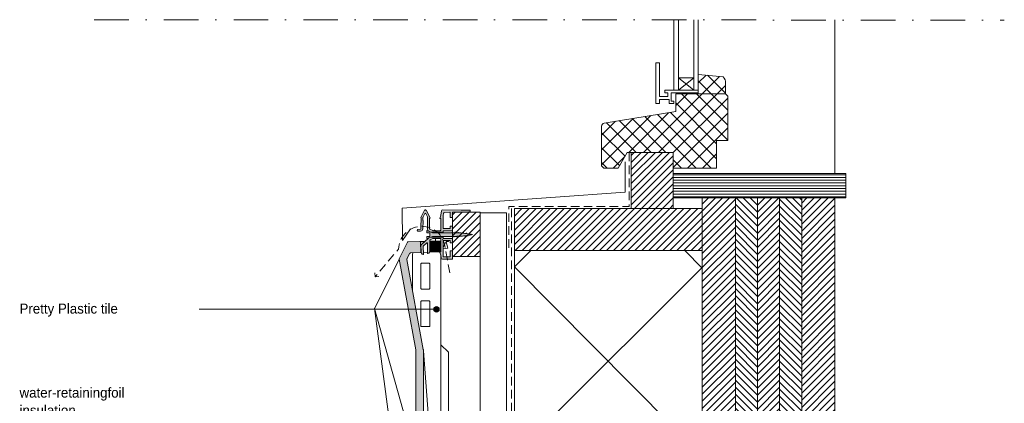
# Paper-space layout 'd-02 bottom connection windowframe' of a CAD drawing. Header units: millimetres. Extents: x 12 to 195, y 11 to 236.
# Tile 2 of 2: x 12 to 190, y 167 to 236. Entities that reach past the tile are written whole.
import ezdxf
from ezdxf.xclip import XClip

# ---------------------------------------------------------------- set-up
doc = ezdxf.new("R2010")
doc.units = ezdxf.units.MM
doc.header["$MEASUREMENT"] = 0
doc.header["$XCLIPFRAME"] = 0
doc.linetypes.add('B0302', pattern=[12.51000022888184, 6.260000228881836, -3.125, 0, -3.125000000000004])
doc.linetypes.add('B0701', pattern=[2.341199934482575, 1.559999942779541, -0.7811999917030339])
for name, color, linetype in [('#01', 7, 'Continuous'), ('Info - 1_50_100', 7, 'Continuous'), ('Info - 1_5_10', 7, 'Continuous'), ('Info - English', 7, 'Continuous')]:
    doc.layers.add(name, color=color, linetype=linetype)
doc.styles.add('GENERATED_STYLE_4', font='txt')
pattern_1 = [(44.99999999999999, (-5626.126061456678, 31.24545389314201), (-0.6363961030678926, 0.6363961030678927), [])]
pattern_2 = [(44.99999999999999, (-5626.126061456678, 31.24545389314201), (-1.34350288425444, 1.34350288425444), []), (135, (-5626.126061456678, 31.24545389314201), (1.34350288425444, 1.343502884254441), [])]
pattern_3 = [(315, (-5626.126061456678, 31.24545389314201), (0.6363961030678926, 0.6363961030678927), [])]

# ---------------------------------------------------------------- blocks, each defined once
blk = doc.blocks.new('Drawing_2_1', base_point=(-5626.126061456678, 31.24545389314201))
at = {"layer": '#01', "linetype": 'Continuous', "lineweight": 0, "true_color": 0x000000}
blk.add_hatch(color=18, dxfattribs=at).paths.add_polyline_path([(86.76526698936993, 183.6097720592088), (86.80332722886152, 183.4184303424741), (86.91171359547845, 183.2562186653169), (87.07392527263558, 183.1478322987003), (87.26526698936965, 183.1097720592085), (87.45660870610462, 183.1478322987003), (87.61882038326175, 183.2562186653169), (87.72720674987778, 183.4184303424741), (87.76526698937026, 183.6097720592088), (87.72720674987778, 183.8011137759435), (87.61882038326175, 183.9633254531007), (87.45660870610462, 184.0717118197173), (87.26526698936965, 184.1097720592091), (87.07392527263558, 184.0717118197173), (86.91171359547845, 183.9633254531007), (86.80332722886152, 183.8011137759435)])
at = {"layer": 'Info - 1_50_100', "linetype": 'Continuous', "lineweight": 0, "true_color": 0x000000}
h = blk.add_hatch(dxfattribs=at)
h.set_pattern_fill('310_Naaldhout__01__0001', color=18, style=0, pattern_type=2)
h.set_pattern_definition(pattern_1)
h.paths.add_polyline_path([(130.1078370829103, 211.9459769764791), (122.5078370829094, 211.9459769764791), (122.5078370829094, 201.8146883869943), (130.1078370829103, 201.8146883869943), (130.1078370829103, 209.145976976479)])
h = blk.add_hatch(dxfattribs=at)
h.set_pattern_fill('325_Houtachtig_plaatmate_E0', color=18, style=0, pattern_type=2)
h.set_pattern_definition([(0, (267.6619312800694, 205.9459769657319), (0, 0.5), [])])
h.paths.add_polyline_path([(161.3459341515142, 203.7459769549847), (161.3459341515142, 208.145976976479), (130.1078370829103, 208.145976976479), (130.1078370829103, 203.7459769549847)])
h = blk.add_hatch(dxfattribs=at)
h.set_pattern_fill('310_Naaldhout__01__0001', color=18, style=0, pattern_type=2)
h.set_pattern_definition(pattern_1)
h.paths.add_polyline_path([(141.3459342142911, 203.7459770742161), (135.3459349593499, 203.7459770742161), (135.3459349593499, 97.3009096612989), (141.3459342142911, 97.3009096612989)])
h = blk.add_hatch(dxfattribs=at)
h.set_pattern_fill('310_Naaldhout__02__0001', color=18, style=0, pattern_type=2)
h.set_pattern_definition(pattern_3)
h.paths.add_polyline_path([(145.3459346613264, 203.7459770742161), (141.3459342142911, 203.7459770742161), (141.3459342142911, 97.3009096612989), (145.3459346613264, 97.3009096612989)])
h = blk.add_hatch(dxfattribs=at)
h.set_pattern_fill('310_Naaldhout__01__0001', color=18, style=0, pattern_type=2)
h.set_pattern_definition(pattern_1)
h.paths.add_polyline_path([(149.3459351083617, 203.7459770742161), (145.3459346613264, 203.7459770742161), (145.3459346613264, 97.3009096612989), (149.3459351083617, 97.3009096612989)])
h = blk.add_hatch(dxfattribs=at)
h.set_pattern_fill('310_Naaldhout__02__0001', color=18, style=0, pattern_type=2)
h.set_pattern_definition(pattern_3)
h.paths.add_polyline_path([(153.3459355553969, 203.7459770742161), (149.3459351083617, 203.7459770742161), (149.3459351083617, 97.3009096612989), (153.3459355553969, 97.3009096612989)])
h = blk.add_hatch(dxfattribs=at)
h.set_pattern_fill('310_Naaldhout__01__0001', color=18, style=0, pattern_type=2)
h.set_pattern_definition(pattern_1)
h.paths.add_polyline_path([(159.3459348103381, 203.7459770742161), (153.3459355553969, 203.7459770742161), (153.3459355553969, 97.3009096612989), (159.3459348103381, 97.3009096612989)])
h = blk.add_hatch(dxfattribs=at)
h.set_pattern_fill('310_Naaldhout__01__0001', color=18, style=0, pattern_type=2)
h.set_pattern_definition(pattern_1)
h.paths.add_polyline_path([(101.3459341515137, 201.8146883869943), (101.3459341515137, 194.2146883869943), (135.3459341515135, 194.2146883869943), (135.3459341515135, 201.8146883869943)])
h = blk.add_hatch(dxfattribs=at)
h.set_pattern_fill('415_Isolatie_ruit_0001', color=18, style=0, pattern_type=2)
h.set_pattern_definition([(314.8482473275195, (101.3459341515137, 89.44881628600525), (16.97032465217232, 16.8806672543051), []), (224.8482473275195, (101.3459341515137, 89.44881628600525), (-16.97032465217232, 17.06045824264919), [])])
h.paths.add_polyline_path([(135.3459349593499, 194.2146892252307), (101.3459354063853, 194.2146892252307), (101.3459354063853, 97.3009096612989), (135.3459349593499, 97.3009096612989)])
at = {"layer": 'Info - 1_5_10', "linetype": 'Continuous', "lineweight": 0, "true_color": 0x99a3a6}
h = blk.add_hatch(dxfattribs=at)
h.set_pattern_fill('305_Loofhout__02__0001', color=253, style=0, pattern_type=2)
h.set_pattern_definition(pattern_2)
h.paths.add_polyline_path([(134.6320149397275, 222.545976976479), (139.5459341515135, 222.545976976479), (139.5459341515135, 224.520020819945, 0.2469138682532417), (139.1199999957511, 225.6147251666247), (134.6320149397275, 226.0851849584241)])
h = blk.add_hatch(dxfattribs=at)
h.set_pattern_fill('305_Loofhout__02__0001', color=253, style=0, pattern_type=2)
h.set_pattern_definition(pattern_2)
h.paths.add_polyline_path([(117.1459341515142, 216.694194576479), (117.1459341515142, 209.5459769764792), (117.5459341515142, 209.145976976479), (120.1459341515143, 209.145976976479), (121.7459341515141, 211.9459769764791), (130.1078370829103, 211.9459769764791), (130.1078370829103, 209.145976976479), (137.9459341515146, 209.145976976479), (137.9459341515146, 214.1459769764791), (139.9459341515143, 214.1459769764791), (139.9459341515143, 222.1459769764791), (139.5459341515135, 222.545976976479), (130.545934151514, 222.545976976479), (130.545934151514, 219.345976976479), (117.6273059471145, 217.2823505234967, 0.340988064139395)])
at = {"layer": 'Info - 1_5_10', "linetype": 'Continuous', "lineweight": 0, "true_color": 0xe9ebeb}
for points in [[(88.48593420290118, 197.8228710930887), (90.08593419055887, 197.8228710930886, 0.4142135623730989), (90.12593419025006, 197.86287109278), (90.12593419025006, 198.5828710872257, 0.4142135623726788), (90.08593419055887, 198.6228710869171), (89.78593419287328, 198.6228710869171, 0.4142135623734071), (89.74593419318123, 198.5828710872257), (89.74593419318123, 198.2628710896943, -0.414213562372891), (89.70593419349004, 198.2228710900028), (88.48593420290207, 198.2228710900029, -0.4142135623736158), (88.44593420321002, 198.2628710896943), (88.4466965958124, 200.5098667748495), (88.53805237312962, 200.9710606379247, -0.3384598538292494), (88.6838417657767, 201.0995812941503), (89.70314393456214, 201.1708578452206, -0.4348123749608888), (89.74593419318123, 201.1309552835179), (89.74593419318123, 200.2170387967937, 0.4142135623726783), (89.78593419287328, 200.1770387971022), (90.10593419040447, 200.1770387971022, 0.414213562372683), (90.14593419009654, 200.2170387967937), (90.14593419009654, 201.1312065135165, -0.414213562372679), (90.1859341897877, 201.171206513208), (90.54105510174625, 201.171206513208, 0.1532443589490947), (90.56391224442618, 201.1783804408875, -0.3138593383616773), (90.67819795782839, 201.1783804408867, 0.3138593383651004), (90.72391224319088, 201.1783804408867, -0.3138593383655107), (90.83819795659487, 201.1783804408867, 0.3138593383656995), (90.88391224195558, 201.1783804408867, -0.3138593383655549), (90.99819795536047, 201.1783804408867, 0.3138593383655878), (91.04391224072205, 201.1783804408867, -0.3138593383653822), (91.15819795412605, 201.1783804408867, 0.3138593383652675), (91.20391223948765, 201.1783804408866, -0.3138593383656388), (91.31819795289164, 201.1783804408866, 0.3138593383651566), (91.36391223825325, 201.1783804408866, -0.3138593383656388), (91.47819795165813, 201.1783804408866, 0.3138593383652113), (91.52391223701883, 201.1783804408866, -0.3138593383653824), (91.63819795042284, 201.1783804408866, 0.3138593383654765), (91.68391223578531, 201.1783804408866, -0.3138593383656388), (91.79819794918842, 201.1783804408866, 0.3138593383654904), (91.84391223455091, 201.1783804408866, -0.3138593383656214), (91.9581979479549, 201.1783804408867, 0.3138593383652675), (92.00391223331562, 201.1783804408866, -0.3138593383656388), (92.1181979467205, 201.1783804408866, 0.3138593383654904), (92.16391223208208, 201.1783804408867, -0.3138593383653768), (92.27819794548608, 201.1783804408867, 0.3138593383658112), (92.32391223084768, 201.1783804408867, -0.3138593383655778), (92.43819794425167, 201.1783804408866, 0.3138593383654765), (92.48391222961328, 201.1783804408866, -0.3138593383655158), (92.59819794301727, 201.1783804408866, 0.3138593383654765), (92.64391222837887, 201.1783804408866, -0.3138593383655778), (92.75819794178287, 201.1783804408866, 0.3138593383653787), (92.80391222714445, 201.1783804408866, -0.3138308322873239), (92.91818942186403, 201.1783863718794, 0.2165739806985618), (92.95074458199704, 201.1724091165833), (93.31563559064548, 201.2636318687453, 0.3441507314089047), (93.34593416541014, 201.3024375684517), (93.34593416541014, 201.5121108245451, 0.4131689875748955), (93.30607687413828, 201.5521105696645), (91.7849329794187, 201.5575376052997), (91.74593297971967, 201.5186764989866), (91.70693298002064, 201.5578158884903), (88.35441974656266, 201.5697767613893, 0.3788661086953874), (88.1552851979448, 201.3948599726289), (88.05659326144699, 200.6141167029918), (88.0530871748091, 200.597663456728), (87.88765244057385, 200.0515947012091, 0.5032455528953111), (87.92593420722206, 199.9999970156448), (88.04593420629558, 199.9999970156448), (88.04593420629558, 197.9216990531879, -0.4142135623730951), (87.94593420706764, 197.8216990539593), (86.65369810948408, 197.8216990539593, -0.1066148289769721), (86.61247929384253, 197.8305891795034), (86.04709176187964, 198.0863748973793, -0.2945892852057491), (86.02357928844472, 198.1228188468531), (86.02357928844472, 200.0739156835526), (86.05070899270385, 200.0739156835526, 0.5621092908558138), (86.08623349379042, 200.1323007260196), (85.37026063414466, 201.5157393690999, 0.280320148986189), (85.28144938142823, 201.5697767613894), (85.18951574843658, 201.5697767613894, 0.279324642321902), (85.10087483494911, 201.5160670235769), (84.40890974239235, 200.1910276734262, 0.551884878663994), (84.44297012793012, 200.1325359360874), (84.47188063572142, 200.1315263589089), (84.41142550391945, 198.4003178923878, 0.2701768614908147), (84.43048695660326, 198.3648250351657, -0.2701768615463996), (84.44954840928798, 198.3293321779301), (84.44237209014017, 198.1238292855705, -0.3824410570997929), (84.40538472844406, 198.0853370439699), (83.83542904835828, 198.042638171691, 0.3824410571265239), (83.79844168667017, 198.004145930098), (83.7927127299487, 197.8400900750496, 0.4142135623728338), (83.86987203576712, 197.7573468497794), (84.36835239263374, 197.7399395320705, 0.4142135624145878), (84.7820685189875, 198.125736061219), (84.83455901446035, 199.6288671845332, 0.1638864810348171), (84.81630517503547, 199.6900418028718, -0.1638864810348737), (84.79805133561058, 199.7512164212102), (84.81573457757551, 200.2575982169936, -0.1120556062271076), (84.82703274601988, 200.3003985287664), (85.1457680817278, 200.9107427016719, -0.6071877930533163), (85.32322024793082, 200.9104150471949), (85.62120179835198, 200.3346401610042, -0.1199640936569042), (85.64357929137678, 200.2427149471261), (85.64357929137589, 198.0879639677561, 0.2945892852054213), (85.87870402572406, 197.7235244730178), (86.2153868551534, 197.5712065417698), (88.44593420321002, 197.5712065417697), (88.44593420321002, 197.7828710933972, -0.4142135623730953)], [(90.14593419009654, 194.1253742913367, 0.4142135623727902), (90.10593419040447, 194.1653742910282), (89.78593419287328, 194.1653742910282, 0.4142135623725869), (89.74593419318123, 194.1253742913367), (89.74593419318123, 193.1112065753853, -0.4142135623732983), (89.70593419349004, 193.0712065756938), (88.53226680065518, 193.0712065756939, -0.3798864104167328), (88.49254781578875, 193.1064734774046), (88.44621521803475, 193.4952851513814), (88.44593420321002, 195.9795420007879, -0.4142135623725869), (88.48593420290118, 196.0195420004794), (89.70593419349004, 196.0195420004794, -0.4142135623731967), (89.74593419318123, 195.9795420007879), (89.74593419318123, 195.6595420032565, 0.4142135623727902), (89.78593419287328, 195.619542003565), (90.08593419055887, 195.619542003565, 0.4142135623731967), (90.12593419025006, 195.6595420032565), (90.12593419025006, 196.3795419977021, 0.4142135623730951), (90.08593419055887, 196.4195419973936), (88.48593420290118, 196.4195419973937, -0.4142135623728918), (88.44593420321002, 196.459541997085), (88.44593420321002, 196.6712065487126), (86.21242524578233, 196.6712065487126), (85.86705385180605, 196.5149578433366, 0.07719877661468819), (85.81566536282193, 196.4813670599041), (84.50525964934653, 195.285691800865, 0.2034522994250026), (84.44924944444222, 195.1397802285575), (84.48957758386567, 193.9902711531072, 0.0545292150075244), (84.4926952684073, 193.9687487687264), (84.54770986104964, 193.755790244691, 0.350472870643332), (84.86513194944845, 193.5233164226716, 0.4119366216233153), (84.90342642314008, 193.5646520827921), (84.8558927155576, 194.9506288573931, -0.2032898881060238), (84.9119072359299, 195.0964157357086), (85.46176574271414, 195.5921139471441, -0.6492723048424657), (85.62872375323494, 195.5179386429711), (85.63047241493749, 193.7450800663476, 0.413485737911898), (85.67041242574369, 193.7051195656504, 0.3485358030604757), (85.97765551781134, 193.9481545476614), (86.02716296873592, 194.1704343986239, 0.05488477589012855), (86.02955468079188, 194.1921913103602), (86.02923272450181, 196.0825694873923, -0.2946355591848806), (86.08801390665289, 196.1736963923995), (86.61177916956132, 196.4106518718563, -0.1066148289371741), (86.65299798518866, 196.4195419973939), (87.94593420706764, 196.4195419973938, -0.4142135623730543), (88.04593420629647, 196.3195419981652), (88.04593420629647, 193.9999970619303), (87.92593420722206, 193.9999970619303, 0.5032455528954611), (87.88765244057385, 193.948399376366), (88.04947787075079, 193.4142442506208, -0.04391846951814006), (88.05666396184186, 193.3799213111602), (88.12010485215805, 192.8475410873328, 0.3798864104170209), (88.3186997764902, 192.6712065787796), (90.10593419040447, 192.6712065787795, 0.4142135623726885), (90.14593419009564, 192.7112065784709)]]:
    blk.add_hatch(color=254, dxfattribs=at).paths.add_polyline_path(points)
at = {"layer": 'Info - 1_5_10', "linetype": 'Continuous', "lineweight": 0, "true_color": 0x99a3a6}
h = blk.add_hatch(dxfattribs=at)
h.set_pattern_fill('310_Naaldhout__01__0001', color=253, style=0, pattern_type=2)
h.set_pattern_definition(pattern_1)
h.paths.add_polyline_path([(90.14532658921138, 201.1712065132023), (90.14532658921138, 193.1712065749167), (95.14593415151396, 193.1712065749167), (95.14593415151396, 201.1712065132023)])
at = {"layer": 'Info - 1_5_10', "linetype": 'Continuous', "lineweight": 0, "true_color": 0xffffff}
blk.add_hatch(color=7, dxfattribs=at).paths.add_polyline_path([(93.77788210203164, 197.1183751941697, 0.01785136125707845), (92.67743919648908, 197.3038522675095), (92.66656779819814, 197.4274784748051), (92.65586505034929, 197.3078495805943, 0.00772063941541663), (92.17611744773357, 197.3618299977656), (92.16646270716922, 197.469996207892), (92.15724860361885, 197.3647334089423, 0.007718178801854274), (91.67617864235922, 197.4033962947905), (91.6665369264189, 197.5146036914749), (91.65701565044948, 197.4046685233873, 0.00767841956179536), (91.1774882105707, 197.4288196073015), (91.1665313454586, 197.5582309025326), (91.15544527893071, 197.4295750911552, 0.007604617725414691), (90.68000439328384, 197.4382982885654), (90.66653450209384, 197.6019024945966), (90.6524630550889, 197.438360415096), (90.1805244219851, 197.4383682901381), (90.16644293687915, 197.6093652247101), (90.15173730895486, 197.4383751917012), (86.52998742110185, 197.4383751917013), (85.6267793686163, 197.819729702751, 0.5367041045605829), (85.48788216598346, 197.7276047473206), (85.48883730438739, 197.4630071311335), (85.49466411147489, 197.4539417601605), (85.5051679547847, 197.4490350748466), (86.03788216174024, 197.4488439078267), (86.03788216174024, 196.7879064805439), (85.50250268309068, 196.7871519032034), (85.49334733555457, 196.7815104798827), (85.48819405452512, 196.7711159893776), (85.48788216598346, 196.5091456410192, 0.5367041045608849), (85.6267793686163, 196.4170206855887), (86.52998742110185, 196.7983751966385), (89.90173731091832, 196.7983751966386), (89.91070959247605, 196.695033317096), (89.92279322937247, 196.6950333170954), (89.93052979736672, 196.7983751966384), (90.40173735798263, 196.7983751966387), (90.41768987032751, 196.6251356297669), (90.43052098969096, 196.7983751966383), (90.63096837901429, 196.7983751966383, 0.004369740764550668), (90.904217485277, 196.7998080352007), (90.91781359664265, 196.6557697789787), (90.92859431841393, 196.8012085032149, 0.00764654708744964), (91.40648143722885, 196.8168327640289), (91.41775232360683, 196.6986628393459), (91.42667891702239, 196.8186382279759, 0.007702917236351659), (91.90733404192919, 196.849841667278), (91.91771492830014, 196.7418329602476), (91.92598751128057, 196.8521045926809, 0.007724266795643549), (92.4067272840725, 196.8987945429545), (92.41774288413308, 196.7858677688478), (92.42659126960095, 196.9018375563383, 0.007706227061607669), (92.90436625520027, 196.9645548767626), (92.91780343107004, 196.8303073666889), (92.92874182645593, 196.9681572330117, 0.01379228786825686)])
at = {"layer": 'Info - 1_5_10', "linetype": 'Continuous', "lineweight": 0, "true_color": 0xd1d7d8}
for points in [[(88.04593420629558, 196.0068931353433), (86.20692684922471, 195.9434790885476, 0.3940368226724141), (86.11043399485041, 195.8470284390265), (86.04349232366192, 193.9300697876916), (88.04593420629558, 193.9999965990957)], [(84.90742535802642, 176.0041825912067), (84.90619639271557, 176.0758178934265), (84.90252419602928, 176.1483370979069), (84.89645269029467, 176.2208728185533), (84.88805449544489, 176.2925574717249), (84.87743006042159, 176.3625336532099), (81.91210385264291, 192.6254540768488), (81.90953653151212, 192.649644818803), (81.90949844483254, 192.6742896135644), (81.9119900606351, 192.6990856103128), (81.91698076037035, 192.7237281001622), (81.92440921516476, 192.7479142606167), (81.93204679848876, 192.7667346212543), (82.39677168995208, 193.6981740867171, -0.274850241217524), (82.56873673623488, 193.808728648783), (84.44349233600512, 193.8741965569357), (84.37692764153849, 195.7803600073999, 0.4140854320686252), (84.27354233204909, 195.8768106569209), (82.08160799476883, 195.8012267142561, 0.2749678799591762), (82.02999224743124, 195.7680594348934), (80.51525992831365, 192.7333253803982), (80.5098117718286, 192.719114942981), (80.50563142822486, 192.7019761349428), (80.50388815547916, 192.6846274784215), (80.50462390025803, 192.6674864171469), (83.49431848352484, 176.2691359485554), (83.50066639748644, 176.2218632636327), (83.50497478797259, 176.1735793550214), (83.50715211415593, 176.1253101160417), (83.50742536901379, 143.3815390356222), (83.50633680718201, 143.3626439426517), (83.50309418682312, 143.3437434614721), (82.06681063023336, 138.2736783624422, 0.4868916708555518), (82.12247049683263, 138.1973578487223), (84.27354233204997, 138.1231829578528, 0.414085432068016), (84.37692764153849, 138.2196336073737), (84.44349233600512, 140.1257970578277), (84.2510070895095, 140.132518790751, -0.4867563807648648), (84.0655616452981, 140.3869174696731), (84.89514767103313, 143.3149141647), (84.9012107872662, 143.3408698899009), (84.90524820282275, 143.367086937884), (84.90721887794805, 143.3932988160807)]]:
    blk.add_hatch(color=254, dxfattribs=at).paths.add_polyline_path(points)
at = {"layer": '#01', "color": 9, "linetype": 'Continuous', "lineweight": 0}
for p, q in [((159.3459348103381, 235.9188183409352), (159.3459348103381, 208.1459755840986)), ((131.0320141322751, 225.4657577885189), (133.8320147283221, 223.2047739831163)), ((133.8320147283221, 225.4657577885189), (131.0320141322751, 223.2047739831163)), ((86.76526834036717, 183.6097731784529), (44.30875578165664, 183.6097731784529))]:
    blk.add_line(p, q, dxfattribs=at)
at = {"layer": '#01', "color": 3, "linetype": 'Continuous', "lineweight": 0}
for p, q in [((121.4279440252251, 210.2594130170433), (121.4279440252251, 204.7761403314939)), ((121.4279440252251, 204.7761403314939), (81.03724772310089, 201.8905263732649)), ((81.03724772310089, 201.8905263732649), (81.12547713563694, 196.0444239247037)), ((81.12547713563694, 196.0444239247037), (82.57468409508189, 198.1749817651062))]:
    blk.add_line(p, q, dxfattribs=at)
at = {"layer": '#01', "color": 4, "linetype": 'Continuous', "lineweight": 0, "flags": 128}
blk.add_lwpolyline([(159.3459341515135, 97.3009096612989), (159.3459341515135, 203.7459769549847), (135.3459341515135, 203.7459769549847), (135.3459341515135, 97.3009096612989)], dxfattribs=at)
at = {"layer": '#01', "color": 1, "linetype": 'Continuous', "lineweight": 0}
blk.add_circle((87.26526698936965, 183.6097720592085), 0.5, dxfattribs=at)
at = {"layer": 'Info - 1_50_100', "color": 2, "linetype": 'B0701', "lineweight": 0}
blk.add_line((100.8326232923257, 201.8146892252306), (100.8326232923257, 97.3009096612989), dxfattribs=at)
at = {"layer": 'Info - 1_50_100', "color": 9, "linetype": 'Continuous', "lineweight": 0}
for q in [(76.08529656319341, 190.1876958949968), (76.84706551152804, 189.5398468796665)]:
    blk.add_line((76.1422551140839, 189.482888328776), q, dxfattribs=at)
at = {"layer": 'Info - 1_50_100', "color": 2, "linetype": 'B0701', "lineweight": 0, "flags": 128}
blk.add_lwpolyline([(122.1078370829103, 211.9459769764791), (122.1078370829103, 202.2146883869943), (100.3213755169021, 202.2146883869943), (100.3213755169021, 194.2146883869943)], dxfattribs=at)
at = {"layer": 'Info - 1_50_100', "color": 9, "linetype": 'Continuous', "lineweight": 0, "flags": 128}
for points in [[(130.1078370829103, 211.9459769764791), (122.5078370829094, 211.9459769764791), (122.5078370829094, 201.8146883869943), (130.1078370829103, 201.8146883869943), (130.1078370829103, 209.145976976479)], [(161.3459341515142, 203.7459769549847), (161.3459341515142, 208.145976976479), (130.1078370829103, 208.145976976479), (130.1078370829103, 203.7459769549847)]]:
    blk.add_lwpolyline(points, close=True, dxfattribs=at)
for points in [[(141.3459341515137, 97.3009096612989), (141.3459341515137, 203.7459769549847), (135.3459341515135, 203.7459769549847), (135.3459341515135, 97.3009096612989)], [(145.3459341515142, 97.3009096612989), (145.3459341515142, 203.7459769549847), (141.3459341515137, 203.7459769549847), (141.3459341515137, 97.3009096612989)], [(149.3459341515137, 97.3009096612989), (149.3459341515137, 203.7459769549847), (145.3459341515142, 203.7459769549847), (145.3459341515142, 97.3009096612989)], [(153.3459341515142, 97.3009096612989), (153.3459341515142, 203.7459769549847), (149.3459341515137, 203.7459769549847), (149.3459341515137, 97.3009096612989)], [(159.3459341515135, 97.3009096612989), (159.3459341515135, 203.7459769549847), (153.3459341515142, 203.7459769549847), (153.3459341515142, 97.3009096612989)], [(99.94593417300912, 97.3009096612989), (99.94593417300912, 201.0545577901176), (95.14593415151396, 201.0545577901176), (95.14593415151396, 97.3009096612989)]]:
    blk.add_lwpolyline(points, dxfattribs=at)
at = {"layer": 'Info - 1_50_100', "color": 2, "linetype": 'Continuous', "lineweight": 0, "flags": 128}
blk.add_lwpolyline([(101.3459341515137, 201.8146883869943), (101.3459341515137, 194.2146883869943), (135.3459341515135, 194.2146883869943), (135.3459341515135, 201.8146883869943)], close=True, dxfattribs=at)
at = {"layer": 'Info - 1_50_100', "color": 9, "linetype": 'B0701', "lineweight": 0, "flags": 128}
blk.add_lwpolyline([(89.65761177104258, 190.193519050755), (88.72725848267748, 195.3006071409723, 0.8882047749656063), (80.40341545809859, 194.4933414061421), (76.14225547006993, 189.482887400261)], format="xyb", dxfattribs=at)
at = {"layer": 'Info - 1_50_100', "color": 1, "linetype": 'Continuous', "lineweight": 0, "flags": 128}
blk.add_lwpolyline([(135.3459341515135, 97.3009096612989), (135.3459341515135, 194.2146883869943), (101.3459341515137, 194.2146883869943), (101.3459341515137, 97.3009096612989)], dxfattribs=at)
at = {"layer": 'Info - 1_5_10', "color": 9, "linetype": 'Continuous', "lineweight": 0}
for p, q in [((87.05314712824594, 195.976403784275), (87.05314712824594, 196.2600159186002)), ((87.14970316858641, 196.3599581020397), (88.02765702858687, 196.3902323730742)), ((89.45315249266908, 196.0235351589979), (89.45315249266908, 195.8590410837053)), ((84.28075662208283, 195.8808018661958), (84.48063532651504, 195.8876958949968)), ((84.48063532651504, 195.8876958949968), (85.19485954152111, 195.9123247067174)), ((85.08487217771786, 195.8119635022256), (84.48396484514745, 195.7912446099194)), ((86.01426370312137, 195.9405774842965), (86.21414240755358, 195.9474715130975)), ((88.4531530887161, 194.7577518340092), (89.00136286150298, 195.8434636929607)), ((89.31368926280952, 194.6662551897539), (88.4531530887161, 194.5145186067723)), ((89.31368926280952, 194.6662551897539), (88.98804195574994, 195.817076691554)), ((89.00136286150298, 195.8434636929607), (89.42386065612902, 195.8580331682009)), ((89.45315249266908, 195.8590410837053), (89.42386065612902, 195.8580331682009)), ((82.92214597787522, 193.6314628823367), (82.92214597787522, 187.1296576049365)), ((84.52367841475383, 193.8807379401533), (84.45070929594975, 193.8781898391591)), ((84.8994921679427, 193.8938606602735), (85.63752413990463, 193.9196332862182)), ((86.05070720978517, 193.9340612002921), (85.97929526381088, 193.9315697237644)), ((87.94191059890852, 193.7971290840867), (87.85315457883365, 193.7971290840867)), ((88.05315219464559, 140.5780438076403), (88.05315219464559, 193.429933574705))]:
    blk.add_line(p, q, dxfattribs=at)
at = {"layer": 'Info - 1_5_10', "color": 9, "linetype": 'Continuous', "lineweight": 0, "flags": 128}
for points in [[(131.032014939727, 235.918817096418), (131.032014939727, 223.2047749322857), (130.2320149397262, 223.2047749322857), (130.2320149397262, 235.918817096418)], [(134.6320149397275, 235.918817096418), (134.6320149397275, 223.2047749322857), (133.8320149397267, 223.2047749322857), (133.8320149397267, 235.918817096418)], [(90.09818696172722, 197.4383747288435), (90.10913213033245, 197.4910569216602), (90.1325696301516, 197.5717719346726), (90.14593419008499, 197.5955262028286)], [(84.38414431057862, 195.7843518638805), (84.39418254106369, 195.7861956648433), (84.41333002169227, 195.7878146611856), (84.42910761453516, 195.7887964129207), (84.44668674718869, 195.7897128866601), (84.48396312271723, 195.791242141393)], [(86.01759102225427, 195.8441258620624), (86.03879125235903, 195.8462260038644), (86.0579964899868, 195.8479874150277), (86.08840878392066, 195.8504407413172), (86.11000346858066, 195.8515440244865)], [(87.85315087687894, 193.997004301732), (87.85306715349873, 193.9817913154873), (87.85300125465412, 193.9384708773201), (87.85306715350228, 193.8736316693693), (87.8531508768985, 193.7971261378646)], [(76.05818192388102, 183.7515834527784), (83.513222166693, 157.1183506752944)]]:
    blk.add_lwpolyline(points, dxfattribs=at)
for points in [[(130.2320149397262, 220.8081791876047), (130.2320149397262, 221.2200940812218), (129.7077596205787, 221.2200940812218), (129.7077596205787, 222.7179664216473), (134.6320149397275, 222.7179664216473), (134.6320149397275, 223.2047749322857), (128.6030787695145, 223.2047749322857), (128.6030787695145, 222.7179664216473), (129.1273340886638, 222.7179664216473), (129.1273340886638, 222.0813706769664), (127.6107383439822, 222.0813706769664), (127.6107383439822, 228.1852004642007), (126.9366957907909, 228.1852004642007), (126.9366957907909, 220.8081791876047), (127.6107383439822, 220.8081791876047), (127.6107383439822, 221.5196685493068), (129.3707383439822, 221.5196685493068), (129.3707383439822, 220.8081791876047)], [(131.032014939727, 223.2047749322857), (133.8320149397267, 223.2047749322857), (133.8320149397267, 225.4657570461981), (131.032014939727, 225.4657570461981)]]:
    blk.add_lwpolyline(points, close=True, dxfattribs=at)
at = {"layer": 'Info - 1_5_10', "color": 2, "linetype": 'Continuous', "lineweight": 0, "flags": 128}
for points in [[(134.6320149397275, 222.545976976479), (139.5459341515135, 222.545976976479), (139.5459341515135, 224.520020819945, 0.2469138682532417), (139.1199999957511, 225.6147251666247), (134.6320149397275, 226.0851849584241)], [(117.1459341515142, 216.694194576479, -0.340988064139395), (117.6273059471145, 217.2823505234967), (130.545934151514, 219.345976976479), (130.545934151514, 222.545976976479), (139.5459341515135, 222.545976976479), (139.9459341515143, 222.1459769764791), (139.9459341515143, 214.1459769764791), (137.9459341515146, 214.1459769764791), (137.9459341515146, 209.145976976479), (130.1078370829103, 209.145976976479), (130.1078370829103, 211.9459769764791), (121.7459341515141, 211.9459769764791), (120.1459341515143, 209.145976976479), (117.5459341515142, 209.145976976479), (117.1459341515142, 209.5459769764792)], [(88.04593420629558, 196.0068931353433), (88.04593420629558, 193.9999965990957), (86.04349232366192, 193.9300697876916), (86.11043399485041, 195.8470284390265, -0.3940368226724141), (86.20692684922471, 195.9434790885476)]]:
    blk.add_lwpolyline(points, format="xyb", close=True, dxfattribs=at)
at = {"layer": 'Info - 1_5_10', "color": 9, "linetype": 'Continuous', "lineweight": 0, "flags": 128}
for points in [[(88.48593420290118, 197.8228710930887, 0.4142135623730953), (88.44593420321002, 197.7828710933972), (88.44593420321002, 197.5712065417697), (86.2153868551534, 197.5712065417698), (85.87870402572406, 197.7235244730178, -0.2945892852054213), (85.64357929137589, 198.0879639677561), (85.64357929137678, 200.2427149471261, 0.1199640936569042), (85.62120179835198, 200.3346401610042), (85.32322024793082, 200.9104150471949, 0.6071877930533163), (85.1457680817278, 200.9107427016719), (84.82703274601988, 200.3003985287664, 0.1120556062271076), (84.81573457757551, 200.2575982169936), (84.79805133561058, 199.7512164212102, 0.1638864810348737), (84.81630517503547, 199.6900418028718, -0.1638864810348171), (84.83455901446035, 199.6288671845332), (84.7820685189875, 198.125736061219, -0.4142135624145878), (84.36835239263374, 197.7399395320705), (83.86987203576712, 197.7573468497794, -0.4142135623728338), (83.7927127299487, 197.8400900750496), (83.79844168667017, 198.004145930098, -0.3824410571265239), (83.83542904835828, 198.042638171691), (84.40538472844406, 198.0853370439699, 0.3824410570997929), (84.44237209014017, 198.1238292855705), (84.44954840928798, 198.3293321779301, 0.2701768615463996), (84.43048695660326, 198.3648250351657, -0.2701768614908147), (84.41142550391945, 198.4003178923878), (84.47188063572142, 200.1315263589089), (84.44297012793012, 200.1325359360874, -0.551884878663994), (84.40890974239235, 200.1910276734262), (85.10087483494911, 201.5160670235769, -0.279324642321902), (85.18951574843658, 201.5697767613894), (85.28144938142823, 201.5697767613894, -0.280320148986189), (85.37026063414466, 201.5157393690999), (86.08623349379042, 200.1323007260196, -0.5621092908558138), (86.05070899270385, 200.0739156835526), (86.02357928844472, 200.0739156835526), (86.02357928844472, 198.1228188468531, 0.2945892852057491), (86.04709176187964, 198.0863748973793), (86.61247929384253, 197.8305891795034, 0.1066148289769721), (86.65369810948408, 197.8216990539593), (87.94593420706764, 197.8216990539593, 0.4142135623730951), (88.04593420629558, 197.9216990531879), (88.04593420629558, 199.9999970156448), (87.92593420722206, 199.9999970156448, -0.5032455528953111), (87.88765244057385, 200.0515947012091), (88.0530871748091, 200.597663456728), (88.05659326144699, 200.6141167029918), (88.1552851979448, 201.3948599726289, -0.3788661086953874), (88.35441974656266, 201.5697767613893), (91.70693298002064, 201.5578158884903), (91.74593297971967, 201.5186764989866), (91.7849329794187, 201.5575376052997), (93.30607687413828, 201.5521105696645, -0.4131689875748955), (93.34593416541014, 201.5121108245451), (93.34593416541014, 201.3024375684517, -0.3441507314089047), (93.31563559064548, 201.2636318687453), (92.95074458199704, 201.1724091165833, -0.2165739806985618), (92.91818942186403, 201.1783863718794, 0.3138308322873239), (92.80391222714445, 201.1783804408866, -0.3138593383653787), (92.75819794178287, 201.1783804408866, 0.3138593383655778), (92.64391222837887, 201.1783804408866, -0.3138593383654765), (92.59819794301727, 201.1783804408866, 0.3138593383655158), (92.48391222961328, 201.1783804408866, -0.3138593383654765), (92.43819794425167, 201.1783804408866, 0.3138593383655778), (92.32391223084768, 201.1783804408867, -0.3138593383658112), (92.27819794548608, 201.1783804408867, 0.3138593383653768), (92.16391223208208, 201.1783804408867, -0.3138593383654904), (92.1181979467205, 201.1783804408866, 0.3138593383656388), (92.00391223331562, 201.1783804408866, -0.3138593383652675), (91.9581979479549, 201.1783804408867, 0.3138593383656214), (91.84391223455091, 201.1783804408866, -0.3138593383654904), (91.79819794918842, 201.1783804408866, 0.3138593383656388), (91.68391223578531, 201.1783804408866, -0.3138593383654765), (91.63819795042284, 201.1783804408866, 0.3138593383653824), (91.52391223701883, 201.1783804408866, -0.3138593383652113), (91.47819795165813, 201.1783804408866, 0.3138593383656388), (91.36391223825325, 201.1783804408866, -0.3138593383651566), (91.31819795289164, 201.1783804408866, 0.3138593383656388), (91.20391223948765, 201.1783804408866, -0.3138593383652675), (91.15819795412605, 201.1783804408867, 0.3138593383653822), (91.04391224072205, 201.1783804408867, -0.3138593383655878), (90.99819795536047, 201.1783804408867, 0.3138593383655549), (90.88391224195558, 201.1783804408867, -0.3138593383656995), (90.83819795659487, 201.1783804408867, 0.3138593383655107), (90.72391224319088, 201.1783804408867, -0.3138593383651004), (90.67819795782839, 201.1783804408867, 0.3138593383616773), (90.56391224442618, 201.1783804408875, -0.1532443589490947), (90.54105510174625, 201.171206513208), (90.1859341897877, 201.171206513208, 0.414213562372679), (90.14593419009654, 201.1312065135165), (90.14593419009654, 200.2170387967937, -0.414213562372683), (90.10593419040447, 200.1770387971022), (89.78593419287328, 200.1770387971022, -0.4142135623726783), (89.74593419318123, 200.2170387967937), (89.74593419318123, 201.1309552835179, 0.4348123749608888), (89.70314393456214, 201.1708578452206), (88.6838417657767, 201.0995812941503, 0.3384598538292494), (88.53805237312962, 200.9710606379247), (88.4466965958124, 200.5098667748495), (88.44593420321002, 198.2628710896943, 0.4142135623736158), (88.48593420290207, 198.2228710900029), (89.70593419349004, 198.2228710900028, 0.414213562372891), (89.74593419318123, 198.2628710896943), (89.74593419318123, 198.5828710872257, -0.4142135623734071), (89.78593419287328, 198.6228710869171), (90.08593419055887, 198.6228710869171, -0.4142135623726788), (90.12593419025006, 198.5828710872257), (90.12593419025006, 197.86287109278, -0.4142135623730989), (90.08593419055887, 197.8228710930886)], [(93.77788210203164, 197.1183751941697, -0.01379228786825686), (92.92874182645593, 196.9681572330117), (92.91780343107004, 196.8303073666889), (92.90436625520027, 196.9645548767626, -0.007706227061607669), (92.42659126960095, 196.9018375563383), (92.41774288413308, 196.7858677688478), (92.4067272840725, 196.8987945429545, -0.007724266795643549), (91.92598751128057, 196.8521045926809), (91.91771492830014, 196.7418329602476), (91.90733404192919, 196.849841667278, -0.007702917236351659), (91.42667891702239, 196.8186382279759), (91.41775232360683, 196.6986628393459), (91.40648143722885, 196.8168327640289, -0.00764654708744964), (90.92859431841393, 196.8012085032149), (90.91781359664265, 196.6557697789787), (90.904217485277, 196.7998080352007, -0.004369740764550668), (90.63096837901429, 196.7983751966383), (90.43052098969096, 196.7983751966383), (90.41768987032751, 196.6251356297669), (90.40173735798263, 196.7983751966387), (89.93052979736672, 196.7983751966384), (89.92279322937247, 196.6950333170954), (89.91070959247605, 196.695033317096), (89.90173731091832, 196.7983751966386), (86.52998742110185, 196.7983751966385), (85.6267793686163, 196.4170206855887, -0.5367041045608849), (85.48788216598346, 196.5091456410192), (85.48819405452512, 196.7711159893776), (85.49334733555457, 196.7815104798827), (85.50250268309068, 196.7871519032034), (86.03788216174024, 196.7879064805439), (86.03788216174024, 197.4488439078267), (85.5051679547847, 197.4490350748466), (85.49466411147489, 197.4539417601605), (85.48883730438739, 197.4630071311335), (85.48788216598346, 197.7276047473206, -0.5367041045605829), (85.6267793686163, 197.819729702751), (86.52998742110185, 197.4383751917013), (90.15173730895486, 197.4383751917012), (90.16644293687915, 197.6093652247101), (90.1805244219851, 197.4383682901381), (90.6524630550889, 197.438360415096), (90.66653450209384, 197.6019024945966), (90.68000439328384, 197.4382982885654, -0.007604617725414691), (91.15544527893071, 197.4295750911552), (91.1665313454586, 197.5582309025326), (91.1774882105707, 197.4288196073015, -0.00767841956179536), (91.65701565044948, 197.4046685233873), (91.6665369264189, 197.5146036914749), (91.67617864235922, 197.4033962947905, -0.007718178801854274), (92.15724860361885, 197.3647334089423), (92.16646270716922, 197.469996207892), (92.17611744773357, 197.3618299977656, -0.00772063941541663), (92.65586505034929, 197.3078495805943), (92.66656779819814, 197.4274784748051), (92.67743919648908, 197.3038522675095, -0.01785136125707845)], [(90.14593419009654, 194.1253742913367), (90.14593419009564, 192.7112065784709, -0.4142135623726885), (90.10593419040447, 192.6712065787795), (88.3186997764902, 192.6712065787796, -0.3798864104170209), (88.12010485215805, 192.8475410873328), (88.05666396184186, 193.3799213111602, 0.04391846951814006), (88.04947787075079, 193.4142442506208), (87.88765244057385, 193.948399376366, -0.5032455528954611), (87.92593420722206, 193.9999970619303), (88.04593420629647, 193.9999970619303), (88.04593420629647, 196.3195419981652, 0.4142135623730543), (87.94593420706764, 196.4195419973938), (86.65299798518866, 196.4195419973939, 0.1066148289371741), (86.61177916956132, 196.4106518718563), (86.08801390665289, 196.1736963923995, 0.2946355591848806), (86.02923272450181, 196.0825694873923), (86.02955468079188, 194.1921913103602, -0.05488477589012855), (86.02716296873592, 194.1704343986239), (85.97765551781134, 193.9481545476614, -0.3485358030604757), (85.67041242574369, 193.7051195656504, -0.413485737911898), (85.63047241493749, 193.7450800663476), (85.62872375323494, 195.5179386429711, 0.6492723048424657), (85.46176574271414, 195.5921139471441), (84.9119072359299, 195.0964157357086, 0.2032898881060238), (84.8558927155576, 194.9506288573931), (84.90342642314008, 193.5646520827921, -0.4119366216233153), (84.86513194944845, 193.5233164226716, -0.350472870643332), (84.54770986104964, 193.755790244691), (84.4926952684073, 193.9687487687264, -0.0545292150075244), (84.48957758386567, 193.9902711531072), (84.44924944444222, 195.1397802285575, -0.2034522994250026), (84.50525964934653, 195.285691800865), (85.81566536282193, 196.4813670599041, -0.07719877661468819), (85.86705385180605, 196.5149578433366), (86.21242524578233, 196.6712065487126), (88.44593420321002, 196.6712065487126), (88.44593420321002, 196.459541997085, 0.4142135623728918), (88.48593420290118, 196.4195419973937), (90.08593419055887, 196.4195419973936, -0.4142135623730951), (90.12593419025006, 196.3795419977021), (90.12593419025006, 195.6595420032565, -0.4142135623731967), (90.08593419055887, 195.619542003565), (89.78593419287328, 195.619542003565, -0.4142135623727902), (89.74593419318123, 195.6595420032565), (89.74593419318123, 195.9795420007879, 0.4142135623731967), (89.70593419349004, 196.0195420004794), (88.48593420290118, 196.0195420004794, 0.4142135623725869), (88.44593420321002, 195.9795420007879), (88.44621521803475, 193.4952851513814), (88.49254781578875, 193.1064734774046, 0.3798864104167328), (88.53226680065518, 193.0712065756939), (89.70593419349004, 193.0712065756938, 0.4142135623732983), (89.74593419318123, 193.1112065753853), (89.74593419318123, 194.1253742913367, -0.4142135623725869), (89.78593419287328, 194.1653742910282), (90.10593419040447, 194.1653742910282, -0.4142135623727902)], [(84.54342840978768, 191.9299049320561), (85.94342978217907, 191.9301209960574, -0.4142135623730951), (86.04349088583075, 191.8038240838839), (86.04349088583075, 187.3805336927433, -0.4142135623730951), (85.94750592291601, 187.2699600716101), (84.53657225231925, 187.270326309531, -0.4142135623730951), (84.44446965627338, 187.3701522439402), (84.44446965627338, 191.8038240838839, -0.4142135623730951)], [(84.54447787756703, 185.1298071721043), (85.9444792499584, 185.1300232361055, -0.4142135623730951), (86.04454035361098, 185.0037263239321), (86.04454035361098, 180.5804359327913, -0.4142135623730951), (85.94855539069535, 180.4698623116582), (84.53762172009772, 180.4702285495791, -0.4142135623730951), (84.44551912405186, 180.5700544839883), (84.44551912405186, 185.0037263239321, -0.4142135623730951)]]:
    blk.add_lwpolyline(points, format="xyb", close=True, dxfattribs=at)
at = {"layer": 'Info - 1_5_10', "color": 1, "linetype": 'Continuous', "lineweight": 0, "flags": 128}
blk.add_lwpolyline([(90.14532658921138, 201.1712065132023), (95.14593415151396, 201.1712065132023), (95.14593415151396, 193.1712065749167), (90.14532658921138, 193.1712065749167)], close=True, dxfattribs=at)
at = {"layer": 'Info - 1_5_10', "color": 2, "linetype": 'Continuous', "lineweight": 0, "flags": 128}
blk.add_lwpolyline([(83.50742536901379, 143.3815390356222), (83.50715211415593, 176.1253101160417), (83.50497478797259, 176.1735793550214), (83.50066639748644, 176.2218632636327), (83.49431848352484, 176.2691359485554), (80.50462390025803, 192.6674864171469), (80.50388815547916, 192.6846274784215), (80.50563142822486, 192.7019761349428), (80.5098117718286, 192.719114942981), (80.51525992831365, 192.7333253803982), (82.02999224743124, 195.7680594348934, -0.2749678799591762), (82.08160799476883, 195.8012267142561), (84.27354233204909, 195.8768106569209, -0.4140854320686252), (84.37692764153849, 195.7803600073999), (84.44349233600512, 193.8741965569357), (82.56873673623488, 193.808728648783, 0.274850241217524), (82.39677168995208, 193.6981740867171), (81.93204679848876, 192.7667346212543), (81.92440921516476, 192.7479142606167), (81.91698076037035, 192.7237281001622), (81.9119900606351, 192.6990856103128), (81.90949844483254, 192.6742896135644), (81.90953653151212, 192.649644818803), (81.91210385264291, 192.6254540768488), (84.87743006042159, 176.3625336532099), (84.88805449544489, 176.2925574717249), (84.89645269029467, 176.2208728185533), (84.90252419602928, 176.1483370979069), (84.90619639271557, 176.0758178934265), (84.90742535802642, 176.0041825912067), (84.90721887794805, 143.3932988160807)], format="xyb", dxfattribs=at)
at = {"layer": 'Info - 1_5_10', "color": 9, "linetype": 'Continuous', "lineweight": 0, "flags": 128}
for points in [[(80.5114265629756, 192.7014943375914), (76.07537912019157, 183.826898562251, 0.1456943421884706), (76.05914687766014, 183.7449277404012), (82.04463227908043, 138.2746818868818, 0.3413294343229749), (82.12247049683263, 138.1973578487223)], [(88.05315306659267, 156.8072108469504), (89.41664438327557, 158.1707083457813, 0.1882657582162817), (89.44585006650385, 158.2373171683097), (89.44593419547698, 175.7585753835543, 0.225103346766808), (89.40857568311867, 175.8373523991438), (88.04593639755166, 177.1999972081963)], [(84.90894709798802, 176.1012280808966), (86.84160152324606, 150.2374974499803, -0.08023532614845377), (86.833358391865, 150.1413687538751), (84.90524820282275, 143.3408698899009)]]:
    blk.add_lwpolyline(points, format="xyb", dxfattribs=at)
at = {"layer": 'Info - 1_5_10', "color": 9, "linetype": 'Continuous', "lineweight": 0}
for centre, radius, start, end in [((87.15315088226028, 196.2600169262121), 0.09999999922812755, 91.97493401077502, 180), ((83.11895983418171, 193.6347433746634), 0.1968406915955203, 92.84346485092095, 180.954725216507)]:
    blk.add_arc(centre, radius, start, end, dxfattribs=at)
at = {"layer": 'Info - English', "color": 2, "linetype": 'Continuous', "lineweight": 0, "insert": (11.81158227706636, 183.4605669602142), "char_height": 1.799999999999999, "attachment_point": 4, "style": 'GENERATED_STYLE_4'}
blk.add_mtext('\\A1;{\\pql;\\fWork Sans|b0|i0|c0|p0;\\W1.000000;Pretty Plastic tile }', dxfattribs=at)
at = {"layer": 'Info - English', "color": 2, "linetype": 'Continuous', "lineweight": 0, "insert": (11.81158227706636, 163.7440642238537), "char_height": 1.8, "attachment_point": 4, "line_spacing_factor": 1.063357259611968, "style": 'GENERATED_STYLE_4'}
blk.add_mtext('\\A1;{\\pql;\\fWork Sans|b0|i0|c0|p0;\\W1.000000;water-retainingfoil\\P\\pql;\\fWork Sans|b0|i0|c0|p0;\\W1.000000;insulation\\P\\pql;\\fWork Sans|b0|i0|c0|p0;\\W1.000000;vapor barrier\\P\\pql;\\fWork Sans|b0|i0|c0|p0;\\W1.000000;wall}', dxfattribs=at)

psp = doc.layouts.new('d-02 bottom connection windowframe')

# ---------------------------------------------------------------- linework, layer by layer
at = {"layer": '#01', "color": 2, "linetype": 'B0302', "lineweight": 0}
psp.add_line((25.34404135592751, 235.9636989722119), (189.9999641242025, 235.8924105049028), dxfattribs=at)

# ---------------------------------------------------------------- block references
at = {"color": 4, "linetype": 'Continuous', "lineweight": 0}
ref = psp.add_blockref('Drawing_2_1', (-5626.126061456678, 31.24545389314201), dxfattribs=at)
XClip(ref).set_block_clipping_path([(10, 97.3009096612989), (200, 235.918817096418)])

doc.saveas('drawing.dxf')
